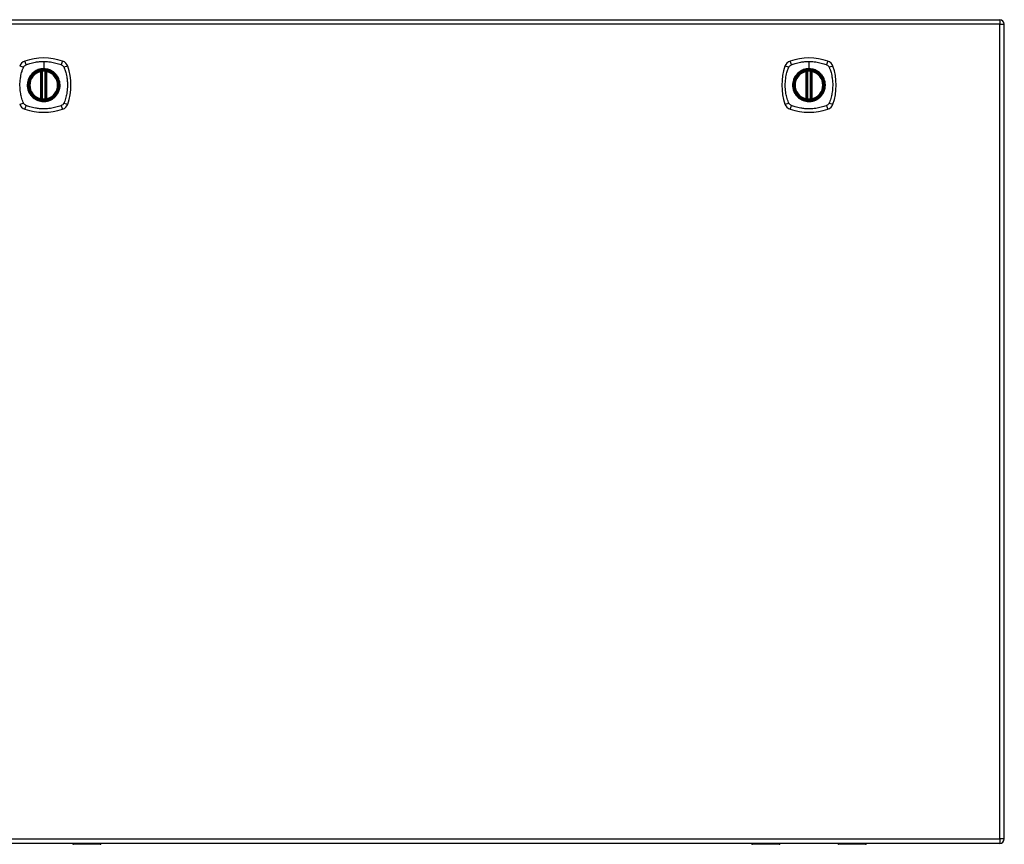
# Model space of a CAD drawing. Header units: inches. Extents: x 59.1 to 143, y 44.3 to 62.2.
# Tile 4 of 4: x 121.5 to 143, y 44.3 to 62.2. Entities that reach past the tile are written whole.
import ezdxf

# ---------------------------------------------------------------- set-up
doc = ezdxf.new("R2010")
doc.units = ezdxf.units.IN
doc.header["$MEASUREMENT"] = 0
doc.layers.add('Visible Edges(ANSI)', color=7, linetype='Continuous', lineweight=25)
doc.layers.add('Visible Tangent Edges(ANSI)', color=7, linetype='Continuous', lineweight=25)

msp = doc.modelspace()

# ---------------------------------------------------------------- linework, layer by layer
at = {"layer": 'Visible Edges(ANSI)'}
for p, q in [((101.247, 62.25), (142.852, 62.25)), ((142.951, 44.431), (142.951, 62.151)), ((121.991, 60.533), (121.991, 61.118)), ((122.01, 60.529), (122.01, 61.122)), ((122.089, 61.122), (122.089, 60.529)), ((122.109, 61.118), (122.109, 60.533)), ((138.642, 60.533), (138.642, 61.118)), ((138.662, 60.529), (138.662, 61.122)), ((138.741, 61.122), (138.741, 60.529)), ((138.761, 61.118), (138.761, 60.533)), ((142.852, 44.332), (101.247, 44.332)), ((122.68, 44.328), (122.68, 44.332)), ((123.28, 44.312), (122.696, 44.312)), ((138.056, 44.312), (137.471, 44.312)), ((138.071, 44.332), (138.071, 44.328)), ((139.331, 44.328), (139.331, 44.332)), ((139.932, 44.312), (139.347, 44.312))]:
    msp.add_line(p, q, dxfattribs=at)
for centre, radius in [((122.05, 60.826), 0.32), ((122.05, 60.826), 0.315), ((138.701, 60.826), 0.32), ((138.701, 60.826), 0.315)]:
    msp.add_circle(centre, radius, dxfattribs=at)
for centre, radius, start, end in [((142.852, 62.151), 0.099, 0, 90), ((121.695, 61.18), 0.177, 108.7722, 161.2278), ((122.05, 60.137), 1.28, 71.2278, 108.7722), ((122.405, 61.18), 0.177, 18.7722, 71.2278), ((138.347, 61.18), 0.177, 108.7722, 161.2278), ((138.701, 60.137), 1.28, 71.2278, 108.7722), ((139.056, 61.18), 0.177, 18.7722, 71.2278), ((122.05, 60.826), 0.313, 103.6344, 256.3656), ((122.05, 60.826), 0.313, 99.784, 103.6344), ((121.979, 61.118), 0.0118, 0, 103.6344), ((121.999, 61.122), 0.0118, 0, 99.784), ((122.05, 60.826), 0.313, 84.7499, 95.2501), ((122.101, 61.122), 0.0118, 80.216, 180), ((122.05, 60.826), 0.313, 76.3656, 80.216), ((122.121, 61.118), 0.0118, 76.3656, 180), ((122.05, 60.826), 0.313, 283.6344, 76.3656), ((121.361, 60.826), 1.28, 341.2278, 18.7722), ((139.39, 60.826), 1.28, 161.2278, 198.7722), ((138.701, 60.826), 0.313, 103.6344, 256.3656), ((138.701, 60.826), 0.313, 99.784, 103.6344), ((138.63, 61.118), 0.0118, 0, 103.6344), ((138.65, 61.122), 0.0118, 0, 99.784), ((138.701, 60.826), 0.313, 84.7499, 95.2501), ((138.753, 61.122), 0.0118, 80.216, 180), ((138.701, 60.826), 0.313, 76.3656, 80.216), ((138.772, 61.118), 0.0118, 76.3656, 180), ((138.701, 60.826), 0.313, 283.6344, 76.3656), ((138.012, 60.826), 1.28, 341.2278, 18.7722), ((121.979, 60.533), 0.0118, 256.3656, 0), ((122.05, 60.826), 0.313, 256.3656, 260.216), ((121.999, 60.529), 0.0118, 260.216, 0), ((122.05, 60.826), 0.313, 264.7499, 275.2501), ((122.101, 60.529), 0.0118, 180, 279.784), ((122.05, 60.826), 0.313, 279.784, 283.6344), ((122.121, 60.533), 0.0118, 180, 283.6344), ((138.63, 60.533), 0.0118, 256.3656, 0), ((138.701, 60.826), 0.313, 256.3656, 260.216), ((138.65, 60.529), 0.0118, 260.216, 0), ((138.701, 60.826), 0.313, 264.7499, 275.2501), ((138.753, 60.529), 0.0118, 180, 279.784), ((138.701, 60.826), 0.313, 279.784, 283.6344), ((138.772, 60.533), 0.0118, 180, 283.6344), ((121.695, 60.471), 0.177, 198.7722, 251.2278), ((122.05, 61.515), 1.28, 251.2278, 288.7722), ((122.405, 60.471), 0.177, 288.7722, 341.2278), ((138.347, 60.471), 0.177, 198.7722, 251.2278), ((138.701, 61.515), 1.28, 251.2278, 288.7722), ((139.056, 60.471), 0.177, 288.7722, 341.2278), ((142.852, 44.431), 0.099, 270, 0), ((122.696, 44.328), 0.0157, 180, 270), ((123.28, 44.332), 0.0197, 270, 359.4614), ((137.471, 44.332), 0.0197, 180.5386, 270), ((138.056, 44.328), 0.0157, 270, 0), ((139.347, 44.328), 0.0157, 180, 270), ((139.932, 44.332), 0.0197, 270, 359.4614)]:
    msp.add_arc(centre, radius, start, end, dxfattribs=at)
for points, knots in [([(122.021, 61.137), (122.02, 61.137), (122.018, 61.137), (122.014, 61.137), (122.011, 61.136), (122.006, 61.135), (122.003, 61.135), (121.998, 61.134), (121.997, 61.134), (121.997, 61.134)], [0, 0, 0, 0, 0.01176793, 0.01176793, 0.03059662, 0.03059662, 0.06072253, 0.06072253, 0.09414345, 0.09414345, 0.09414345, 0.09414345]), ([(122.103, 61.134), (122.103, 61.134), (122.103, 61.134), (122.102, 61.134), (122.101, 61.134), (122.098, 61.135), (122.095, 61.135), (122.088, 61.136), (122.083, 61.137), (122.079, 61.137)], [0, 0, 0, 0, 0.01176876, 0.01176876, 0.03059878, 0.03059878, 0.0607268, 0.0607268, 0.09415008, 0.09415008, 0.09415008, 0.09415008]), ([(138.673, 61.137), (138.671, 61.137), (138.67, 61.137), (138.665, 61.137), (138.663, 61.136), (138.657, 61.135), (138.654, 61.135), (138.649, 61.134), (138.648, 61.134), (138.648, 61.134)], [0, 0, 0, 0, 0.01176793, 0.01176793, 0.03059662, 0.03059662, 0.06072253, 0.06072253, 0.09414345, 0.09414345, 0.09414345, 0.09414345]), ([(138.755, 61.134), (138.755, 61.134), (138.754, 61.134), (138.754, 61.134), (138.753, 61.134), (138.749, 61.135), (138.746, 61.135), (138.739, 61.136), (138.735, 61.137), (138.73, 61.137)], [0, 0, 0, 0, 0.01176876, 0.01176876, 0.03059878, 0.03059878, 0.0607268, 0.0607268, 0.09415008, 0.09415008, 0.09415008, 0.09415008]), ([(121.997, 60.517), (121.997, 60.517), (121.998, 60.517), (122.003, 60.516), (122.006, 60.516), (122.011, 60.515), (122.014, 60.515), (122.018, 60.514), (122.02, 60.514), (122.021, 60.514)], [0, 0, 0, 0, 0.03342093, 0.03342093, 0.06354683, 0.06354683, 0.08237552, 0.08237552, 0.09414345, 0.09414345, 0.09414345, 0.09414345]), ([(122.079, 60.514), (122.083, 60.514), (122.088, 60.515), (122.095, 60.516), (122.098, 60.516), (122.101, 60.517), (122.102, 60.517), (122.103, 60.517), (122.103, 60.517), (122.103, 60.517)], [0, 0, 0, 0, 0.03342328, 0.03342328, 0.06355131, 0.06355131, 0.08238132, 0.08238132, 0.09415008, 0.09415008, 0.09415008, 0.09415008]), ([(138.648, 60.517), (138.648, 60.517), (138.649, 60.517), (138.654, 60.516), (138.657, 60.516), (138.663, 60.515), (138.665, 60.515), (138.67, 60.514), (138.671, 60.514), (138.673, 60.514)], [0, 0, 0, 0, 0.03342093, 0.03342093, 0.06354683, 0.06354683, 0.08237552, 0.08237552, 0.09414345, 0.09414345, 0.09414345, 0.09414345]), ([(138.73, 60.514), (138.735, 60.514), (138.739, 60.515), (138.746, 60.516), (138.749, 60.516), (138.753, 60.517), (138.754, 60.517), (138.754, 60.517), (138.755, 60.517), (138.755, 60.517)], [0, 0, 0, 0, 0.03342328, 0.03342328, 0.06355131, 0.06355131, 0.08238132, 0.08238132, 0.09415008, 0.09415008, 0.09415008, 0.09415008])]:
    msp.add_open_spline(points, degree=3, knots=knots, dxfattribs=at)
at = {"layer": 'Visible Tangent Edges(ANSI)'}
for p, q in [((142.852, 62.151), (101.247, 62.151)), ((142.852, 62.25), (142.852, 62.151)), ((142.852, 62.151), (142.951, 62.151)), ((142.852, 44.431), (142.852, 62.151)), ((122.05, 61.342), (122.05, 61.182)), ((138.701, 61.342), (138.701, 61.182)), ((121.979, 61.118), (121.976, 61.13)), ((121.979, 61.118), (121.991, 61.118)), ((121.979, 61.118), (121.979, 60.533)), ((121.991, 61.118), (122.001, 61.118)), ((121.997, 61.134), (121.998, 61.128)), ((122, 61.122), (122.01, 61.122)), ((122.001, 60.533), (122.001, 61.118)), ((122.022, 61.126), (122.021, 61.137)), ((122.022, 60.526), (122.022, 61.126)), ((122.05, 61.178), (122.05, 61.182)), ((122.077, 61.126), (122.079, 61.137)), ((122.077, 61.126), (122.077, 60.526)), ((122.089, 61.122), (122.099, 61.122)), ((122.099, 61.118), (122.109, 61.118)), ((122.099, 61.118), (122.099, 60.533)), ((122.102, 61.128), (122.103, 61.134)), ((122.109, 61.118), (122.121, 61.118)), ((122.124, 61.13), (122.121, 61.118)), ((122.121, 60.533), (122.121, 61.118)), ((138.63, 61.118), (138.628, 61.13)), ((138.63, 61.118), (138.642, 61.118)), ((138.63, 61.118), (138.63, 60.533)), ((138.642, 61.118), (138.652, 61.118)), ((138.648, 61.134), (138.649, 61.128)), ((138.652, 61.122), (138.662, 61.122)), ((138.652, 60.533), (138.652, 61.118)), ((138.674, 61.126), (138.673, 61.137)), ((138.674, 60.526), (138.674, 61.126)), ((138.701, 61.178), (138.701, 61.182)), ((138.729, 61.126), (138.73, 61.137)), ((138.729, 61.126), (138.729, 60.526)), ((138.741, 61.122), (138.751, 61.122)), ((138.751, 61.118), (138.761, 61.118)), ((138.751, 61.118), (138.751, 60.533)), ((138.754, 61.128), (138.755, 61.134)), ((138.761, 61.118), (138.772, 61.118)), ((138.775, 61.13), (138.772, 61.118)), ((138.772, 60.533), (138.772, 61.118)), ((121.976, 60.521), (121.979, 60.533)), ((121.991, 60.533), (121.979, 60.533)), ((122.001, 60.533), (121.991, 60.533)), ((121.998, 60.523), (121.997, 60.517)), ((122.01, 60.529), (122, 60.529)), ((122.021, 60.514), (122.022, 60.526)), ((122.079, 60.514), (122.077, 60.526)), ((122.099, 60.529), (122.089, 60.529)), ((122.109, 60.533), (122.099, 60.533)), ((122.103, 60.517), (122.102, 60.523)), ((122.121, 60.533), (122.109, 60.533)), ((122.121, 60.533), (122.124, 60.521)), ((138.628, 60.521), (138.63, 60.533)), ((138.642, 60.533), (138.63, 60.533)), ((138.652, 60.533), (138.642, 60.533)), ((138.649, 60.523), (138.648, 60.517)), ((138.662, 60.529), (138.652, 60.529)), ((138.673, 60.514), (138.674, 60.526)), ((138.73, 60.514), (138.729, 60.526)), ((138.751, 60.529), (138.741, 60.529)), ((138.761, 60.533), (138.751, 60.533)), ((138.755, 60.517), (138.754, 60.523)), ((138.772, 60.533), (138.761, 60.533)), ((138.772, 60.533), (138.775, 60.521)), ((101.247, 44.431), (142.852, 44.431)), ((142.852, 44.431), (142.852, 44.332)), ((142.951, 44.431), (142.852, 44.431)), ((122.696, 44.332), (122.696, 44.312)), ((123.28, 44.312), (123.28, 44.332)), ((137.471, 44.332), (137.471, 44.312)), ((138.056, 44.312), (138.056, 44.332)), ((139.347, 44.332), (139.347, 44.312)), ((139.932, 44.312), (139.932, 44.332))]:
    msp.add_line(p, q, dxfattribs=at)
for centre, radius in [((122.05, 60.826), 0.346), ((122.05, 60.826), 0.342), ((122.05, 60.826), 0.325), ((122.05, 60.826), 0.324), ((138.701, 60.826), 0.346), ((138.701, 60.826), 0.342), ((138.701, 60.826), 0.325), ((138.701, 60.826), 0.324)]:
    msp.add_circle(centre, radius, dxfattribs=at)
for centre, start, end in [((122.05, 60.826), 103.6344, 256.3656), ((122.05, 60.826), 84.7499, 95.2501), ((122.05, 60.826), 283.6344, 76.3656), ((138.701, 60.826), 103.6344, 256.3656), ((138.701, 60.826), 84.7499, 95.2501), ((138.701, 60.826), 283.6344, 76.3656), ((122.05, 60.826), 264.7499, 275.2501), ((138.701, 60.826), 264.7499, 275.2501)]:
    msp.add_arc(centre, 0.301, start, end, dxfattribs=at)
for centre, major_axis, ratio, start_param, end_param in [((121.676, 61.238), (-0.037, 0.112), 0.042597, 0.170073, 1.307344), ((122.424, 61.238), (0.037, 0.112), 0.042597, 4.975842, 6.113112), ((138.327, 61.238), (-0.037, 0.112), 0.042597, 0.170073, 1.307344), ((139.076, 61.238), (0.037, 0.112), 0.042597, 4.975842, 6.113112), ((121.638, 61.2), (-0.112, 0.037), 0.042597, 4.975842, 6.113112), ((121.997, 61.134), (-0.00893, -0.00773), 0.431674, 0, 1.315955), ((122.002, 61.122), (-0.0116, -0.0021), 0.025638, 4.856604, 6.283185), ((122.098, 61.122), (0.0116, -0.0021), 0.025638, 0, 1.426581), ((122.103, 61.134), (0.00893, -0.00773), 0.431674, 4.96723, 6.283185), ((122.462, 61.2), (0.112, 0.037), 0.042597, 0.170073, 1.307344), ((138.289, 61.2), (-0.112, 0.037), 0.042597, 4.975842, 6.113112), ((138.648, 61.134), (-0.00893, -0.00773), 0.431674, 0, 1.315955), ((138.654, 61.122), (-0.0116, -0.0021), 0.025638, 4.856604, 6.283185), ((138.749, 61.122), (0.0116, -0.0021), 0.025638, 0, 1.426581), ((138.755, 61.134), (0.00893, -0.00773), 0.431674, 4.96723, 6.283185), ((139.114, 61.2), (0.112, 0.037), 0.042597, 0.170073, 1.307344), ((121.638, 60.451), (-0.112, -0.037), 0.042597, 0.170073, 1.307344), ((121.997, 60.517), (-0.00893, 0.00773), 0.431674, 4.96723, 6.283185), ((122.002, 60.529), (-0.0116, 0.0021), 0.025638, 0, 1.426581), ((122.098, 60.529), (0.0116, 0.0021), 0.025638, 4.856604, 6.283185), ((122.103, 60.517), (0.00893, 0.00773), 0.431674, 0, 1.315955), ((122.462, 60.451), (0.112, -0.037), 0.042597, 4.975842, 6.113112), ((138.289, 60.451), (-0.112, -0.037), 0.042597, 0.170073, 1.307344), ((138.648, 60.517), (-0.00893, 0.00773), 0.431674, 4.96723, 6.283185), ((138.654, 60.529), (-0.0116, 0.0021), 0.025638, 0, 1.426581), ((138.749, 60.529), (0.0116, 0.0021), 0.025638, 4.856604, 6.283185), ((138.755, 60.517), (0.00893, 0.00773), 0.431674, 0, 1.315955), ((139.114, 60.451), (0.112, -0.037), 0.042597, 4.975842, 6.113112), ((121.676, 60.413), (-0.037, -0.112), 0.042597, 4.975842, 6.113112), ((122.424, 60.413), (0.037, -0.112), 0.042597, 0.170073, 1.307344), ((138.327, 60.413), (-0.037, -0.112), 0.042597, 4.975842, 6.113112), ((139.076, 60.413), (0.037, -0.112), 0.042597, 0.170073, 1.307344)]:
    msp.add_ellipse(centre, major_axis=major_axis, ratio=ratio, start_param=start_param, end_param=end_param, dxfattribs=at)
for points, knots in [([(121.661, 61.266), (121.666, 61.268), (121.67, 61.27), (121.675, 61.272), (121.678, 61.273), (121.682, 61.275), (121.693, 61.279), (121.7, 61.281), (121.721, 61.288), (121.736, 61.293), (121.769, 61.303), (121.788, 61.308), (121.828, 61.318), (121.849, 61.322), (121.9, 61.331), (121.93, 61.335), (121.99, 61.341), (122.02, 61.342), (122.05, 61.342)], [-2.0916334, -2.0916334, -2.0916334, -2.0916334, -2.0642813, -2.0642813, -2.0642813, -2.0356922, -2.0356922, -1.9797509, -1.9797509, -1.8678685, -1.8678685, -1.7251565, -1.7251565, -1.5653756, -1.5653756, -1.3447881, -1.3447881, -1.1256399, -1.1256399, -1.1256399, -1.1256399]), ([(122.05, 61.342), (122.053, 61.342), (122.057, 61.342), (122.107, 61.342), (122.153, 61.338), (122.238, 61.325), (122.276, 61.317), (122.352, 61.297), (122.389, 61.286), (122.425, 61.272), (122.43, 61.27), (122.434, 61.268), (122.438, 61.266)], [-1.1256399, -1.1256399, -1.1256399, -1.1256399, -1.0995163, -1.0995163, -0.7599169, -0.7599169, -0.4729864, -0.4729864, -0.1860606, -0.1860606, -0.1860606, -0.158713, -0.158713, -0.158713, -0.158713]), ([(138.313, 61.266), (138.317, 61.268), (138.321, 61.27), (138.326, 61.272), (138.33, 61.273), (138.333, 61.275), (138.344, 61.279), (138.351, 61.281), (138.373, 61.288), (138.387, 61.293), (138.42, 61.303), (138.439, 61.308), (138.479, 61.318), (138.501, 61.322), (138.552, 61.331), (138.582, 61.335), (138.641, 61.341), (138.671, 61.342), (138.701, 61.342)], [-2.0916334, -2.0916334, -2.0916334, -2.0916334, -2.0642813, -2.0642813, -2.0642813, -2.0356922, -2.0356922, -1.9797509, -1.9797509, -1.8678685, -1.8678685, -1.7251565, -1.7251565, -1.5653756, -1.5653756, -1.3447881, -1.3447881, -1.1256399, -1.1256399, -1.1256399, -1.1256399]), ([(138.701, 61.342), (138.705, 61.342), (138.709, 61.342), (138.759, 61.342), (138.805, 61.338), (138.889, 61.325), (138.928, 61.317), (139.003, 61.297), (139.04, 61.286), (139.077, 61.272), (139.081, 61.27), (139.086, 61.268), (139.09, 61.266)], [-1.1256399, -1.1256399, -1.1256399, -1.1256399, -1.0995163, -1.0995163, -0.7599169, -0.7599169, -0.4729864, -0.4729864, -0.1860606, -0.1860606, -0.1860606, -0.158713, -0.158713, -0.158713, -0.158713]), ([(121.61, 60.437), (121.608, 60.441), (121.606, 60.446), (121.604, 60.45), (121.59, 60.487), (121.578, 60.524), (121.558, 60.599), (121.55, 60.638), (121.538, 60.722), (121.534, 60.768), (121.533, 60.848), (121.534, 60.882), (121.54, 60.945), (121.544, 60.975), (121.553, 61.026), (121.558, 61.048), (121.567, 61.088), (121.573, 61.107), (121.582, 61.14), (121.587, 61.154), (121.594, 61.176), (121.597, 61.183), (121.601, 61.194), (121.602, 61.197), (121.604, 61.201), (121.606, 61.205), (121.608, 61.21), (121.61, 61.214)], [-2.091632, -2.091632, -2.091632, -2.091632, -2.064284, -2.064284, -2.064284, -1.777358, -1.777358, -1.490428, -1.490428, -1.150828, -1.150828, -0.905556, -0.905556, -0.684969, -0.684969, -0.525188, -0.525188, -0.382476, -0.382476, -0.270594, -0.270594, -0.214652, -0.214652, -0.186063, -0.186063, -0.186063, -0.158711, -0.158711, -0.158711, -0.158711]), ([(121.61, 61.214), (121.61, 61.215), (121.611, 61.216), (121.614, 61.222), (121.617, 61.228), (121.624, 61.237), (121.627, 61.241), (121.631, 61.244)], [-0.07033438, -0.07033438, -0.07033438, -0.07033438, -0.06421309, -0.06421309, -0.02948796, -0.02948796, 0, 0, 0, 0]), ([(121.631, 61.244), (121.639, 61.253), (121.649, 61.26), (121.66, 61.265), (121.661, 61.265), (121.661, 61.266)], [-0.96795364, -0.96795364, -0.96795364, -0.96795364, -0.90021117, -0.90021117, -0.8975441, -0.8975441, -0.8975441, -0.8975441]), ([(122.05, 61.178), (122.073, 61.178), (122.096, 61.176), (122.147, 61.165), (122.175, 61.156), (122.227, 61.131), (122.252, 61.116), (122.275, 61.097), (122.309, 61.069), (122.337, 61.035), (122.38, 60.956), (122.394, 60.911), (122.404, 60.832), (122.402, 60.797), (122.386, 60.704), (122.36, 60.647), (122.321, 60.601), (122.294, 60.568), (122.26, 60.54), (122.185, 60.497), (122.142, 60.483), (122.079, 60.474), (122.059, 60.473), (122, 60.475), (121.961, 60.482), (121.889, 60.51), (121.855, 60.53), (121.825, 60.554), (121.791, 60.582), (121.763, 60.617), (121.716, 60.701), (121.702, 60.752), (121.696, 60.838), (121.699, 60.872), (121.719, 60.958), (121.744, 61.009), (121.779, 61.05), (121.808, 61.086), (121.844, 61.116), (121.901, 61.145), (121.918, 61.153), (121.971, 61.171), (122.011, 61.178), (122.05, 61.178)], [-3.141593, -3.141593, -3.141593, -3.141593, -2.946484, -2.946484, -2.698623, -2.698623, -2.450768, -2.450768, -2.450768, -2.075295, -2.075295, -1.686192, -1.686192, -1.395223, -1.395223, -0.880236, -0.880236, -0.880236, -0.512165, -0.512165, -0.139879, -0.139879, 0.031355, 0.031355, 0.361026, 0.361026, 0.690691, 0.690691, 0.690691, 1.067939, 1.067939, 1.507093, 1.507093, 1.798938, 1.798938, 2.261677, 2.261677, 2.261677, 2.656394, 2.656394, 2.806973, 2.806973, 3.141593, 3.141593, 3.141593, 3.141593]), ([(122.05, 61.182), (122.01, 61.182), (121.97, 61.176), (121.916, 61.157), (121.899, 61.15), (121.862, 61.13), (121.841, 61.116), (121.822, 61.1)], [-3.1415927, -3.1415927, -3.1415927, -3.1415927, -2.8069728, -2.8069728, -2.6563938, -2.6563938, -2.4492433, -2.4492433, -2.4492433, -2.4492433]), ([(121.998, 61.128), (121.997, 61.129), (121.996, 61.129), (121.993, 61.13), (121.992, 61.13), (121.989, 61.131), (121.988, 61.131), (121.987, 61.131), (121.986, 61.131), (121.985, 61.131), (121.985, 61.131), (121.983, 61.131), (121.981, 61.131), (121.979, 61.13), (121.977, 61.13), (121.976, 61.13)], [0, 0, 0, 0, 0.0147084, 0.0147084, 0.031518, 0.031518, 0.04202399, 0.04202399, 0.04727699, 0.04727699, 0.05568179, 0.05568179, 0.06912947, 0.06912947, 0.08404799, 0.08404799, 0.08404799, 0.08404799]), ([(122, 61.122), (122, 61.124), (122, 61.125), (121.999, 61.126), (121.999, 61.127), (121.998, 61.127), (121.998, 61.128)], [-0.0331638, -0.0331638, -0.0331638, -0.0331638, -0.01452823, -0.01452823, -0.01452823, 0, 0, 0, 0]), ([(122.001, 61.118), (122.001, 61.119), (122.001, 61.119), (122.001, 61.12), (122.001, 61.121), (122, 61.121), (122, 61.122), (122, 61.122), (122, 61.122), (122, 61.122)], [0, 0, 0, 0, 0.00371762, 0.00371762, 0.00706872, 0.00706872, 0.00916316, 0.00916316, 0.01047218, 0.01047218, 0.01047218, 0.01047218]), ([(122.01, 61.122), (122.01, 61.122), (122.011, 61.123), (122.013, 61.123), (122.015, 61.124), (122.018, 61.125), (122.019, 61.125), (122.021, 61.125), (122.022, 61.125), (122.022, 61.126)], [-0.09414345, -0.09414345, -0.09414345, -0.09414345, -0.06072253, -0.06072253, -0.03059662, -0.03059662, -0.01176793, -0.01176793, 0, 0, 0, 0]), ([(122.277, 61.1), (122.255, 61.119), (122.23, 61.135), (122.176, 61.161), (122.148, 61.17), (122.096, 61.18), (122.073, 61.182), (122.05, 61.182)], [2.4507676, 2.4507676, 2.4507676, 2.4507676, 2.6986231, 2.6986231, 2.9464842, 2.9464842, 3.1415927, 3.1415927, 3.1415927, 3.1415927]), ([(122.077, 61.126), (122.08, 61.125), (122.082, 61.125), (122.085, 61.124), (122.087, 61.123), (122.088, 61.123), (122.089, 61.123), (122.089, 61.122), (122.089, 61.122), (122.089, 61.122)], [-0.09415008, -0.09415008, -0.09415008, -0.09415008, -0.0607268, -0.0607268, -0.03059878, -0.03059878, -0.01176876, -0.01176876, 0, 0, 0, 0]), ([(122.099, 61.122), (122.099, 61.122), (122.099, 61.122), (122.099, 61.122), (122.099, 61.121), (122.099, 61.121), (122.099, 61.12), (122.099, 61.119), (122.099, 61.119), (122.099, 61.118)], [0, 0, 0, 0, 0.00130902, 0.00130902, 0.00340346, 0.00340346, 0.00675456, 0.00675456, 0.01047218, 0.01047218, 0.01047218, 0.01047218]), ([(122.124, 61.13), (122.122, 61.13), (122.121, 61.13), (122.118, 61.131), (122.117, 61.131), (122.114, 61.131), (122.113, 61.131), (122.112, 61.131), (122.111, 61.131), (122.11, 61.131), (122.109, 61.131), (122.108, 61.13), (122.106, 61.13), (122.104, 61.129), (122.103, 61.129), (122.102, 61.128)], [-0.00107612, -0.00107612, -0.00107612, -0.00107612, 0.01363228, 0.01363228, 0.03044188, 0.03044188, 0.04094788, 0.04094788, 0.04620088, 0.04620088, 0.05460568, 0.05460568, 0.06805335, 0.06805335, 0.08297187, 0.08297187, 0.08297187, 0.08297187]), ([(122.438, 61.266), (122.446, 61.262), (122.453, 61.257), (122.47, 61.244), (122.479, 61.233), (122.487, 61.219), (122.489, 61.217), (122.49, 61.214)], [0, 0, 0, 0, 0.0481127, 0.0481127, 0.1250929, 0.1250929, 0.1407015, 0.1407015, 0.1407015, 0.1407015]), ([(122.49, 61.214), (122.492, 61.21), (122.494, 61.205), (122.496, 61.201), (122.498, 61.197), (122.499, 61.194), (122.503, 61.183), (122.505, 61.176), (122.513, 61.154), (122.517, 61.14), (122.527, 61.107), (122.532, 61.088), (122.542, 61.048), (122.547, 61.026), (122.556, 60.975), (122.56, 60.945), (122.565, 60.882), (122.567, 60.848), (122.566, 60.768), (122.562, 60.722), (122.55, 60.638), (122.542, 60.599), (122.522, 60.524), (122.51, 60.487), (122.496, 60.45), (122.494, 60.446), (122.492, 60.441), (122.49, 60.437)], [-2.091633, -2.091633, -2.091633, -2.091633, -2.064281, -2.064281, -2.064281, -2.035692, -2.035692, -1.979751, -1.979751, -1.867869, -1.867869, -1.725157, -1.725157, -1.565376, -1.565376, -1.344788, -1.344788, -1.099516, -1.099516, -0.759917, -0.759917, -0.472986, -0.472986, -0.186061, -0.186061, -0.186061, -0.158713, -0.158713, -0.158713, -0.158713]), ([(138.261, 60.437), (138.259, 60.441), (138.257, 60.446), (138.255, 60.45), (138.241, 60.487), (138.23, 60.524), (138.21, 60.599), (138.202, 60.638), (138.189, 60.722), (138.185, 60.768), (138.184, 60.848), (138.186, 60.882), (138.192, 60.945), (138.196, 60.975), (138.205, 61.026), (138.209, 61.048), (138.219, 61.088), (138.224, 61.107), (138.234, 61.14), (138.239, 61.154), (138.246, 61.176), (138.248, 61.183), (138.252, 61.194), (138.254, 61.197), (138.255, 61.201), (138.257, 61.205), (138.259, 61.21), (138.261, 61.214)], [-2.091632, -2.091632, -2.091632, -2.091632, -2.064284, -2.064284, -2.064284, -1.777358, -1.777358, -1.490428, -1.490428, -1.150828, -1.150828, -0.905556, -0.905556, -0.684969, -0.684969, -0.525188, -0.525188, -0.382476, -0.382476, -0.270594, -0.270594, -0.214652, -0.214652, -0.186063, -0.186063, -0.186063, -0.158711, -0.158711, -0.158711, -0.158711]), ([(138.261, 61.214), (138.262, 61.215), (138.262, 61.216), (138.266, 61.222), (138.269, 61.228), (138.276, 61.237), (138.279, 61.241), (138.283, 61.244)], [-0.07033438, -0.07033438, -0.07033438, -0.07033438, -0.06421309, -0.06421309, -0.02948796, -0.02948796, 0, 0, 0, 0]), ([(138.283, 61.244), (138.291, 61.253), (138.301, 61.26), (138.312, 61.265), (138.312, 61.265), (138.313, 61.266)], [-0.96795364, -0.96795364, -0.96795364, -0.96795364, -0.90021117, -0.90021117, -0.8975441, -0.8975441, -0.8975441, -0.8975441]), ([(138.701, 61.178), (138.724, 61.178), (138.747, 61.176), (138.798, 61.165), (138.826, 61.156), (138.879, 61.131), (138.904, 61.116), (138.926, 61.097), (138.96, 61.069), (138.989, 61.035), (139.032, 60.956), (139.046, 60.911), (139.055, 60.832), (139.054, 60.797), (139.037, 60.704), (139.011, 60.647), (138.973, 60.601), (138.945, 60.568), (138.912, 60.54), (138.836, 60.497), (138.793, 60.483), (138.73, 60.474), (138.71, 60.473), (138.651, 60.475), (138.613, 60.482), (138.54, 60.51), (138.506, 60.53), (138.477, 60.554), (138.443, 60.582), (138.414, 60.617), (138.368, 60.701), (138.353, 60.752), (138.348, 60.838), (138.351, 60.872), (138.371, 60.958), (138.396, 61.009), (138.43, 61.05), (138.459, 61.086), (138.496, 61.116), (138.553, 61.145), (138.569, 61.153), (138.623, 61.171), (138.662, 61.178), (138.701, 61.178)], [-3.141593, -3.141593, -3.141593, -3.141593, -2.946484, -2.946484, -2.698623, -2.698623, -2.450768, -2.450768, -2.450768, -2.075295, -2.075295, -1.686192, -1.686192, -1.395223, -1.395223, -0.880236, -0.880236, -0.880236, -0.512165, -0.512165, -0.139879, -0.139879, 0.031355, 0.031355, 0.361026, 0.361026, 0.690691, 0.690691, 0.690691, 1.067939, 1.067939, 1.507093, 1.507093, 1.798938, 1.798938, 2.261677, 2.261677, 2.261677, 2.656394, 2.656394, 2.806973, 2.806973, 3.141593, 3.141593, 3.141593, 3.141593]), ([(138.701, 61.182), (138.662, 61.182), (138.622, 61.176), (138.567, 61.157), (138.551, 61.15), (138.513, 61.13), (138.493, 61.116), (138.474, 61.1)], [-3.1415927, -3.1415927, -3.1415927, -3.1415927, -2.8069728, -2.8069728, -2.6563938, -2.6563938, -2.4492433, -2.4492433, -2.4492433, -2.4492433]), ([(138.649, 61.128), (138.648, 61.129), (138.647, 61.129), (138.645, 61.13), (138.643, 61.13), (138.641, 61.131), (138.64, 61.131), (138.638, 61.131), (138.638, 61.131), (138.637, 61.131), (138.636, 61.131), (138.634, 61.131), (138.633, 61.131), (138.63, 61.13), (138.629, 61.13), (138.628, 61.13)], [0, 0, 0, 0, 0.0147084, 0.0147084, 0.031518, 0.031518, 0.04202399, 0.04202399, 0.04727699, 0.04727699, 0.05568179, 0.05568179, 0.06912947, 0.06912947, 0.08404799, 0.08404799, 0.08404799, 0.08404799]), ([(138.652, 61.122), (138.652, 61.124), (138.651, 61.125), (138.651, 61.126), (138.65, 61.127), (138.65, 61.127), (138.649, 61.128)], [-0.0331638, -0.0331638, -0.0331638, -0.0331638, -0.01452823, -0.01452823, -0.01452823, 0, 0, 0, 0]), ([(138.652, 61.118), (138.652, 61.119), (138.652, 61.119), (138.652, 61.12), (138.652, 61.121), (138.652, 61.121), (138.652, 61.122), (138.652, 61.122), (138.652, 61.122), (138.652, 61.122)], [0, 0, 0, 0, 0.00371762, 0.00371762, 0.00706872, 0.00706872, 0.00916316, 0.00916316, 0.01047218, 0.01047218, 0.01047218, 0.01047218]), ([(138.662, 61.122), (138.662, 61.122), (138.663, 61.123), (138.665, 61.123), (138.666, 61.124), (138.669, 61.125), (138.67, 61.125), (138.672, 61.125), (138.673, 61.125), (138.674, 61.126)], [-0.09414345, -0.09414345, -0.09414345, -0.09414345, -0.06072253, -0.06072253, -0.03059662, -0.03059662, -0.01176793, -0.01176793, 0, 0, 0, 0]), ([(138.929, 61.1), (138.906, 61.119), (138.881, 61.135), (138.828, 61.161), (138.8, 61.17), (138.748, 61.18), (138.724, 61.182), (138.701, 61.182)], [2.4507676, 2.4507676, 2.4507676, 2.4507676, 2.6986231, 2.6986231, 2.9464842, 2.9464842, 3.1415927, 3.1415927, 3.1415927, 3.1415927]), ([(138.729, 61.126), (138.731, 61.125), (138.733, 61.125), (138.737, 61.124), (138.738, 61.123), (138.74, 61.123), (138.74, 61.123), (138.741, 61.122), (138.741, 61.122), (138.741, 61.122)], [-0.09415008, -0.09415008, -0.09415008, -0.09415008, -0.0607268, -0.0607268, -0.03059878, -0.03059878, -0.01176876, -0.01176876, 0, 0, 0, 0]), ([(138.751, 61.122), (138.751, 61.122), (138.751, 61.122), (138.751, 61.122), (138.751, 61.121), (138.751, 61.121), (138.751, 61.12), (138.751, 61.119), (138.751, 61.119), (138.751, 61.118)], [0, 0, 0, 0, 0.00130902, 0.00130902, 0.00340346, 0.00340346, 0.00675456, 0.00675456, 0.01047218, 0.01047218, 0.01047218, 0.01047218]), ([(138.775, 61.13), (138.774, 61.13), (138.773, 61.13), (138.77, 61.131), (138.768, 61.131), (138.766, 61.131), (138.765, 61.131), (138.763, 61.131), (138.763, 61.131), (138.762, 61.131), (138.761, 61.131), (138.759, 61.13), (138.758, 61.13), (138.756, 61.129), (138.755, 61.129), (138.754, 61.128)], [-0.00107612, -0.00107612, -0.00107612, -0.00107612, 0.01363228, 0.01363228, 0.03044188, 0.03044188, 0.04094788, 0.04094788, 0.04620088, 0.04620088, 0.05460568, 0.05460568, 0.06805335, 0.06805335, 0.08297187, 0.08297187, 0.08297187, 0.08297187]), ([(139.09, 61.266), (139.098, 61.262), (139.105, 61.257), (139.122, 61.244), (139.131, 61.233), (139.139, 61.219), (139.14, 61.217), (139.141, 61.214)], [0, 0, 0, 0, 0.0481127, 0.0481127, 0.1250929, 0.1250929, 0.1407015, 0.1407015, 0.1407015, 0.1407015]), ([(139.141, 61.214), (139.143, 61.21), (139.145, 61.205), (139.148, 61.201), (139.149, 61.197), (139.15, 61.194), (139.154, 61.183), (139.157, 61.176), (139.164, 61.154), (139.169, 61.14), (139.179, 61.107), (139.184, 61.088), (139.194, 61.048), (139.198, 61.026), (139.207, 60.975), (139.211, 60.945), (139.217, 60.882), (139.218, 60.848), (139.217, 60.768), (139.214, 60.722), (139.201, 60.638), (139.193, 60.599), (139.173, 60.524), (139.161, 60.487), (139.148, 60.45), (139.145, 60.446), (139.143, 60.441), (139.141, 60.437)], [-2.091633, -2.091633, -2.091633, -2.091633, -2.064281, -2.064281, -2.064281, -2.035692, -2.035692, -1.979751, -1.979751, -1.867869, -1.867869, -1.725157, -1.725157, -1.565376, -1.565376, -1.344788, -1.344788, -1.099516, -1.099516, -0.759917, -0.759917, -0.472986, -0.472986, -0.186061, -0.186061, -0.186061, -0.158713, -0.158713, -0.158713, -0.158713]), ([(121.775, 61.053), (121.74, 61.011), (121.715, 60.96), (121.694, 60.873), (121.691, 60.838), (121.697, 60.751), (121.712, 60.699), (121.748, 60.634), (121.761, 60.615), (121.775, 60.598)], [-2.261677, -2.261677, -2.261677, -2.261677, -1.798938, -1.798938, -1.507093, -1.507093, -1.067939, -1.067939, -0.878435, -0.878435, -0.878435, -0.878435]), ([(122.324, 60.598), (122.363, 60.645), (122.39, 60.703), (122.407, 60.797), (122.408, 60.832), (122.399, 60.913), (122.385, 60.957), (122.351, 61.018), (122.339, 61.036), (122.324, 61.053)], [0.880236, 0.880236, 0.880236, 0.880236, 1.395223, 1.395223, 1.686192, 1.686192, 2.075295, 2.075295, 2.263394, 2.263394, 2.263394, 2.263394]), ([(138.427, 61.053), (138.392, 61.011), (138.366, 60.96), (138.346, 60.873), (138.343, 60.838), (138.349, 60.751), (138.364, 60.699), (138.4, 60.634), (138.412, 60.615), (138.427, 60.598)], [-2.261677, -2.261677, -2.261677, -2.261677, -1.798938, -1.798938, -1.507093, -1.507093, -1.067939, -1.067939, -0.878435, -0.878435, -0.878435, -0.878435]), ([(138.976, 60.598), (139.015, 60.645), (139.042, 60.703), (139.059, 60.797), (139.06, 60.832), (139.051, 60.913), (139.036, 60.957), (139.003, 61.018), (138.99, 61.036), (138.976, 61.053)], [0.880236, 0.880236, 0.880236, 0.880236, 1.395223, 1.395223, 1.686192, 1.686192, 2.075295, 2.075295, 2.263394, 2.263394, 2.263394, 2.263394]), ([(121.661, 60.386), (121.659, 60.387), (121.657, 60.388), (121.647, 60.393), (121.64, 60.398), (121.628, 60.41), (121.622, 60.416), (121.615, 60.428), (121.612, 60.432), (121.61, 60.437)], [-0.1406326, -0.1406326, -0.1406326, -0.1406326, -0.1276168, -0.1276168, -0.0774468, -0.0774468, -0.0297872, -0.0297872, 0, 0, 0, 0]), ([(121.822, 60.551), (121.852, 60.526), (121.887, 60.506), (121.96, 60.478), (121.999, 60.47), (122.059, 60.468), (122.079, 60.469), (122.143, 60.478), (122.186, 60.493), (122.243, 60.525), (122.261, 60.537), (122.277, 60.551)], [-0.690691, -0.690691, -0.690691, -0.690691, -0.361026, -0.361026, -0.031355, -0.031355, 0.139879, 0.139879, 0.512165, 0.512165, 0.692534, 0.692534, 0.692534, 0.692534]), ([(121.976, 60.521), (121.977, 60.521), (121.979, 60.521), (121.982, 60.52), (121.983, 60.52), (121.986, 60.52), (121.986, 60.52), (121.988, 60.52), (121.988, 60.52), (121.99, 60.521), (121.99, 60.521), (121.992, 60.521), (121.993, 60.521), (121.996, 60.522), (121.997, 60.523), (121.998, 60.523)], [-0.00107612, -0.00107612, -0.00107612, -0.00107612, 0.01363228, 0.01363228, 0.03044188, 0.03044188, 0.04094788, 0.04094788, 0.04620088, 0.04620088, 0.05460568, 0.05460568, 0.06805335, 0.06805335, 0.08297187, 0.08297187, 0.08297187, 0.08297187]), ([(122, 60.529), (122, 60.529), (122, 60.529), (122, 60.53), (122, 60.53), (122.001, 60.531), (122.001, 60.531), (122.001, 60.532), (122.001, 60.532), (122.001, 60.533)], [0, 0, 0, 0, 0.00130902, 0.00130902, 0.00340346, 0.00340346, 0.00675456, 0.00675456, 0.01047218, 0.01047218, 0.01047218, 0.01047218]), ([(122.022, 60.526), (122.022, 60.526), (122.021, 60.526), (122.019, 60.526), (122.018, 60.527), (122.015, 60.527), (122.013, 60.528), (122.011, 60.529), (122.01, 60.529), (122.01, 60.529)], [-0.09414345, -0.09414345, -0.09414345, -0.09414345, -0.08237552, -0.08237552, -0.06354683, -0.06354683, -0.03342093, -0.03342093, 0, 0, 0, 0]), ([(122.089, 60.529), (122.089, 60.529), (122.089, 60.529), (122.089, 60.529), (122.088, 60.528), (122.087, 60.528), (122.085, 60.528), (122.082, 60.527), (122.08, 60.526), (122.077, 60.526)], [-0.09415008, -0.09415008, -0.09415008, -0.09415008, -0.08238132, -0.08238132, -0.06355131, -0.06355131, -0.03342328, -0.03342328, 0, 0, 0, 0]), ([(122.099, 60.533), (122.099, 60.532), (122.099, 60.532), (122.099, 60.531), (122.099, 60.531), (122.099, 60.53), (122.099, 60.53), (122.099, 60.529), (122.099, 60.529), (122.099, 60.529)], [0, 0, 0, 0, 0.00371762, 0.00371762, 0.00706872, 0.00706872, 0.00916316, 0.00916316, 0.01047218, 0.01047218, 0.01047218, 0.01047218]), ([(122.099, 60.529), (122.1, 60.528), (122.1, 60.526), (122.101, 60.525), (122.101, 60.525), (122.101, 60.524), (122.102, 60.523)], [-0.0331638, -0.0331638, -0.0331638, -0.0331638, -0.01452823, -0.01452823, -0.01452823, 0, 0, 0, 0]), ([(122.102, 60.523), (122.103, 60.523), (122.104, 60.522), (122.107, 60.521), (122.108, 60.521), (122.11, 60.521), (122.111, 60.52), (122.113, 60.52), (122.113, 60.52), (122.114, 60.52), (122.115, 60.52), (122.117, 60.52), (122.118, 60.52), (122.121, 60.521), (122.122, 60.521), (122.124, 60.521)], [0, 0, 0, 0, 0.0147084, 0.0147084, 0.031518, 0.031518, 0.04202399, 0.04202399, 0.04727699, 0.04727699, 0.05568179, 0.05568179, 0.06912947, 0.06912947, 0.08404799, 0.08404799, 0.08404799, 0.08404799]), ([(122.49, 60.437), (122.486, 60.429), (122.482, 60.422), (122.468, 60.405), (122.458, 60.396), (122.443, 60.388), (122.441, 60.387), (122.438, 60.386)], [0, 0, 0, 0, 0.0481127, 0.0481127, 0.1250929, 0.1250929, 0.1407015, 0.1407015, 0.1407015, 0.1407015]), ([(138.313, 60.386), (138.311, 60.387), (138.309, 60.388), (138.299, 60.393), (138.292, 60.398), (138.279, 60.41), (138.274, 60.416), (138.266, 60.428), (138.264, 60.432), (138.261, 60.437)], [-0.1406326, -0.1406326, -0.1406326, -0.1406326, -0.1276168, -0.1276168, -0.0774468, -0.0774468, -0.0297872, -0.0297872, 0, 0, 0, 0]), ([(138.474, 60.551), (138.504, 60.526), (138.538, 60.506), (138.612, 60.478), (138.651, 60.47), (138.71, 60.468), (138.731, 60.469), (138.795, 60.478), (138.838, 60.493), (138.895, 60.525), (138.913, 60.537), (138.929, 60.551)], [-0.690691, -0.690691, -0.690691, -0.690691, -0.361026, -0.361026, -0.031355, -0.031355, 0.139879, 0.139879, 0.512165, 0.512165, 0.692534, 0.692534, 0.692534, 0.692534]), ([(138.628, 60.521), (138.629, 60.521), (138.63, 60.521), (138.633, 60.52), (138.635, 60.52), (138.637, 60.52), (138.638, 60.52), (138.639, 60.52), (138.64, 60.52), (138.641, 60.521), (138.642, 60.521), (138.644, 60.521), (138.645, 60.521), (138.647, 60.522), (138.648, 60.523), (138.649, 60.523)], [-0.00107612, -0.00107612, -0.00107612, -0.00107612, 0.01363228, 0.01363228, 0.03044188, 0.03044188, 0.04094788, 0.04094788, 0.04620088, 0.04620088, 0.05460568, 0.05460568, 0.06805335, 0.06805335, 0.08297187, 0.08297187, 0.08297187, 0.08297187]), ([(138.652, 60.529), (138.652, 60.529), (138.652, 60.529), (138.652, 60.53), (138.652, 60.53), (138.652, 60.531), (138.652, 60.531), (138.652, 60.532), (138.652, 60.532), (138.652, 60.533)], [0, 0, 0, 0, 0.00130902, 0.00130902, 0.00340346, 0.00340346, 0.00675456, 0.00675456, 0.01047218, 0.01047218, 0.01047218, 0.01047218]), ([(138.674, 60.526), (138.673, 60.526), (138.672, 60.526), (138.67, 60.526), (138.669, 60.527), (138.666, 60.527), (138.665, 60.528), (138.663, 60.529), (138.662, 60.529), (138.662, 60.529)], [-0.09414345, -0.09414345, -0.09414345, -0.09414345, -0.08237552, -0.08237552, -0.06354683, -0.06354683, -0.03342093, -0.03342093, 0, 0, 0, 0]), ([(138.741, 60.529), (138.741, 60.529), (138.741, 60.529), (138.74, 60.529), (138.74, 60.528), (138.738, 60.528), (138.737, 60.528), (138.733, 60.527), (138.731, 60.526), (138.729, 60.526)], [-0.09415008, -0.09415008, -0.09415008, -0.09415008, -0.08238132, -0.08238132, -0.06355131, -0.06355131, -0.03342328, -0.03342328, 0, 0, 0, 0]), ([(138.751, 60.533), (138.751, 60.532), (138.751, 60.532), (138.751, 60.531), (138.751, 60.531), (138.751, 60.53), (138.751, 60.53), (138.751, 60.529), (138.751, 60.529), (138.751, 60.529)], [0, 0, 0, 0, 0.00371762, 0.00371762, 0.00706872, 0.00706872, 0.00916316, 0.00916316, 0.01047218, 0.01047218, 0.01047218, 0.01047218]), ([(138.751, 60.529), (138.751, 60.528), (138.751, 60.526), (138.752, 60.525), (138.752, 60.525), (138.753, 60.524), (138.754, 60.523)], [-0.0331638, -0.0331638, -0.0331638, -0.0331638, -0.01452823, -0.01452823, -0.01452823, 0, 0, 0, 0]), ([(138.754, 60.523), (138.755, 60.523), (138.756, 60.522), (138.758, 60.521), (138.76, 60.521), (138.762, 60.521), (138.763, 60.52), (138.764, 60.52), (138.765, 60.52), (138.766, 60.52), (138.767, 60.52), (138.769, 60.52), (138.77, 60.52), (138.772, 60.521), (138.774, 60.521), (138.775, 60.521)], [0, 0, 0, 0, 0.0147084, 0.0147084, 0.031518, 0.031518, 0.04202399, 0.04202399, 0.04727699, 0.04727699, 0.05568179, 0.05568179, 0.06912947, 0.06912947, 0.08404799, 0.08404799, 0.08404799, 0.08404799]), ([(139.141, 60.437), (139.138, 60.429), (139.133, 60.422), (139.12, 60.405), (139.109, 60.396), (139.095, 60.388), (139.092, 60.387), (139.09, 60.386)], [0, 0, 0, 0, 0.0481127, 0.0481127, 0.1250929, 0.1250929, 0.1407015, 0.1407015, 0.1407015, 0.1407015]), ([(122.438, 60.386), (122.434, 60.384), (122.43, 60.382), (122.425, 60.379), (122.389, 60.366), (122.352, 60.354), (122.276, 60.334), (122.238, 60.326), (122.153, 60.313), (122.107, 60.31), (122.027, 60.309), (121.993, 60.31), (121.93, 60.316), (121.9, 60.32), (121.849, 60.329), (121.828, 60.333), (121.788, 60.343), (121.769, 60.348), (121.736, 60.358), (121.721, 60.363), (121.7, 60.37), (121.693, 60.373), (121.682, 60.377), (121.678, 60.378), (121.675, 60.379), (121.67, 60.382), (121.666, 60.384), (121.661, 60.386)], [-2.091632, -2.091632, -2.091632, -2.091632, -2.064284, -2.064284, -2.064284, -1.777358, -1.777358, -1.490428, -1.490428, -1.150828, -1.150828, -0.905556, -0.905556, -0.684969, -0.684969, -0.525188, -0.525188, -0.382476, -0.382476, -0.270594, -0.270594, -0.214652, -0.214652, -0.186063, -0.186063, -0.186063, -0.158711, -0.158711, -0.158711, -0.158711]), ([(139.09, 60.386), (139.086, 60.384), (139.081, 60.382), (139.077, 60.379), (139.04, 60.366), (139.003, 60.354), (138.928, 60.334), (138.889, 60.326), (138.805, 60.313), (138.759, 60.31), (138.679, 60.309), (138.645, 60.31), (138.582, 60.316), (138.552, 60.32), (138.501, 60.329), (138.479, 60.333), (138.439, 60.343), (138.42, 60.348), (138.387, 60.358), (138.373, 60.363), (138.351, 60.37), (138.344, 60.373), (138.333, 60.377), (138.33, 60.378), (138.326, 60.379), (138.321, 60.382), (138.317, 60.384), (138.313, 60.386)], [-2.091632, -2.091632, -2.091632, -2.091632, -2.064284, -2.064284, -2.064284, -1.777358, -1.777358, -1.490428, -1.490428, -1.150828, -1.150828, -0.905556, -0.905556, -0.684969, -0.684969, -0.525188, -0.525188, -0.382476, -0.382476, -0.270594, -0.270594, -0.214652, -0.214652, -0.186063, -0.186063, -0.186063, -0.158711, -0.158711, -0.158711, -0.158711]), ([(123.003, 44.332), (123.004, 44.328), (123.008, 44.326), (123.018, 44.322), (123.025, 44.321), (123.04, 44.321), (123.048, 44.321), (123.058, 44.324), (123.062, 44.327), (123.064, 44.33), (123.065, 44.331), (123.065, 44.332)], [0.0165673, 0.0165673, 0.0165673, 0.0165673, 0.0704696, 0.0704696, 0.1281317, 0.1281317, 0.1830384, 0.1830384, 0.2314647, 0.2314647, 0.2452365, 0.2452365, 0.2452365, 0.2452365]), ([(123.045, 44.332), (123.042, 44.331), (123.038, 44.33), (123.03, 44.33), (123.026, 44.331), (123.023, 44.332)], [-0.17474289, -0.17474289, -0.17474289, -0.17474289, -0.12813171, -0.12813171, -0.08720179, -0.08720179, -0.08720179, -0.08720179]), ([(137.686, 44.332), (137.686, 44.331), (137.686, 44.331), (137.687, 44.329), (137.688, 44.328), (137.693, 44.325), (137.696, 44.323), (137.706, 44.321), (137.713, 44.321), (137.727, 44.321), (137.735, 44.322), (137.744, 44.326), (137.747, 44.329), (137.748, 44.332)], [0.0164947, 0.0164947, 0.0164947, 0.0164947, 0.0184654, 0.0184654, 0.0480099, 0.0480099, 0.0864179, 0.0864179, 0.1363482, 0.1363482, 0.1958079, 0.1958079, 0.2451638, 0.2451638, 0.2451638, 0.2451638]), ([(137.728, 44.332), (137.725, 44.331), (137.722, 44.33), (137.714, 44.33), (137.71, 44.33), (137.706, 44.332)], [-0.17452934, -0.17452934, -0.17452934, -0.17452934, -0.13634821, -0.13634821, -0.08698825, -0.08698825, -0.08698825, -0.08698825]), ([(139.655, 44.332), (139.656, 44.328), (139.659, 44.326), (139.669, 44.322), (139.677, 44.321), (139.692, 44.321), (139.699, 44.321), (139.71, 44.324), (139.713, 44.327), (139.716, 44.33), (139.716, 44.331), (139.717, 44.332)], [0.0165673, 0.0165673, 0.0165673, 0.0165673, 0.0704696, 0.0704696, 0.1281317, 0.1281317, 0.1830384, 0.1830384, 0.2314647, 0.2314647, 0.2452365, 0.2452365, 0.2452365, 0.2452365]), ([(139.697, 44.332), (139.693, 44.331), (139.689, 44.33), (139.681, 44.33), (139.677, 44.331), (139.674, 44.332)], [-0.17474289, -0.17474289, -0.17474289, -0.17474289, -0.12813171, -0.12813171, -0.08720179, -0.08720179, -0.08720179, -0.08720179])]:
    msp.add_open_spline(points, degree=3, knots=knots, dxfattribs=at)
for points in [[(121.822, 61.1), (121.805, 61.086), (121.789, 61.07), (121.775, 61.053)], [(122.102, 61.128), (122.101, 61.127), (122.1, 61.125), (122.099, 61.122)], [(122.324, 61.053), (122.31, 61.07), (122.295, 61.086), (122.277, 61.1)], [(138.474, 61.1), (138.457, 61.086), (138.441, 61.07), (138.427, 61.053)], [(138.754, 61.128), (138.752, 61.127), (138.751, 61.125), (138.751, 61.122)], [(138.976, 61.053), (138.962, 61.07), (138.946, 61.086), (138.929, 61.1)], [(121.775, 60.598), (121.789, 60.581), (121.805, 60.565), (121.822, 60.551)], [(121.998, 60.523), (121.999, 60.525), (122, 60.527), (122, 60.529)], [(122.277, 60.551), (122.295, 60.565), (122.31, 60.581), (122.324, 60.598)], [(138.427, 60.598), (138.441, 60.581), (138.457, 60.565), (138.474, 60.551)], [(138.649, 60.523), (138.65, 60.525), (138.652, 60.527), (138.652, 60.529)], [(138.929, 60.551), (138.946, 60.565), (138.962, 60.581), (138.976, 60.598)]]:
    msp.add_open_spline(points, degree=3, dxfattribs=at)

doc.saveas('drawing.dxf')
